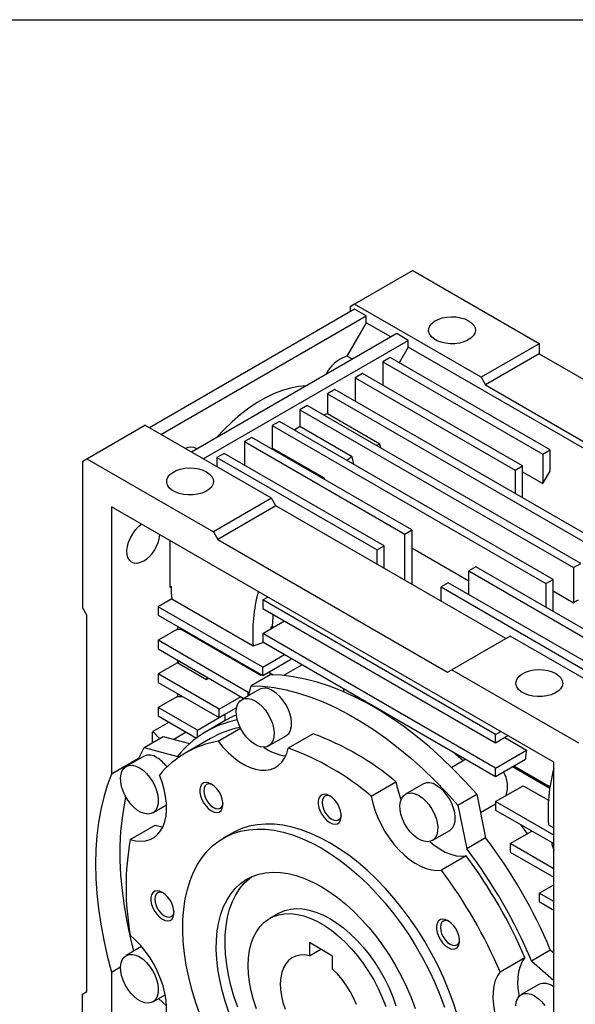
# Model space of a CAD drawing. Header units: millimetres. Extents: x 38 to 1638, y 38 to 1257.
# Tile 7 of 10: x 1099 to 1234, y 1018 to 1257. Entities that reach past the tile are written whole.
import ezdxf

# ---------------------------------------------------------------- set-up
doc = ezdxf.new("R2010")
doc.units = ezdxf.units.MM
doc.header["$LTSCALE"] = 6
doc.linetypes.add('SLD-Solid', pattern=[0])
doc.layers.add('TEXT', color=140, linetype='SLD-Solid', lineweight=25)

msp = doc.modelspace()

# ---------------------------------------------------------------- linework, layer by layer
for p, q in [((1194.695, 1196.347), (1180.545, 1188.179)), ((1194.695, 1196.347), (1225.411, 1178.614)), ((1180.545, 1186.954), (1130.695, 1158.176)), ((1180.545, 1188.179), (1179.485, 1187.566)), ((1179.485, 1187.566), (1179.485, 1186.342)), ((1211.305, 1170.422), (1180.545, 1188.179)), ((1183.374, 1185.321), (1180.545, 1186.954)), ((1133.523, 1156.543), (1183.374, 1185.321)), ((1183.374, 1183.688), (1183.374, 1185.321)), ((1183.374, 1183.688), (1178.695, 1175.583)), ((1189.384, 1180.218), (1183.374, 1183.688)), ((1190.798, 1181.035), (1140.948, 1152.257)), ((1143.776, 1150.624), (1193.627, 1179.402)), ((1193.627, 1179.402), (1190.798, 1181.035)), ((1193.627, 1177.769), (1193.627, 1179.402)), ((1193.627, 1177.769), (1191.417, 1173.942)), ((1285.551, 1124.703), (1193.627, 1177.769)), ((1225.411, 1178.565), (1211.305, 1170.422)), ((1225.411, 1178.614), (1225.411, 1178.565)), ((1225.411, 1178.565), (1225.411, 1176.198)), ((1180.025, 1174.815), (1178.695, 1175.583)), ((1189.207, 1175.218), (1187.44, 1174.197)), ((1228.098, 1152.767), (1189.207, 1175.218)), ((1225.447, 1176.136), (1212.365, 1168.585)), ((1225.411, 1176.198), (1225.447, 1176.136)), ((1225.447, 1176.136), (1281.308, 1143.888)), ((1187.44, 1174.197), (1187.44, 1168.482)), ((1187.44, 1174.197), (1226.331, 1151.746)), ((1182.49, 1171.34), (1180.722, 1170.319)), ((1180.722, 1170.319), (1180.722, 1164.604)), ((1180.722, 1170.319), (1219.613, 1147.868)), ((1221.381, 1148.889), (1182.49, 1171.34)), ((1211.305, 1170.422), (1212.365, 1168.585)), ((1175.772, 1167.462), (1174.005, 1166.441)), ((1242.24, 1129.091), (1175.772, 1167.462)), ((1212.365, 1168.585), (1268.227, 1136.337)), ((1174.005, 1166.441), (1174.005, 1161.565)), ((1174.005, 1166.441), (1240.473, 1128.07)), ((1169.055, 1163.584), (1167.287, 1162.563)), ((1167.287, 1162.563), (1167.287, 1158.463)), ((1167.287, 1162.563), (1233.755, 1124.192)), ((1235.523, 1125.213), (1169.055, 1163.584)), ((1186.733, 1154.217), (1174.005, 1161.565)), ((1115.492, 1150.624), (1129.634, 1158.788)), ((1160.393, 1141.031), (1129.634, 1158.788)), ((1162.337, 1159.706), (1160.57, 1158.685)), ((1160.57, 1158.685), (1160.57, 1153.242)), ((1160.57, 1158.685), (1227.038, 1120.314)), ((1228.805, 1121.335), (1162.337, 1159.706)), ((1180.015, 1151.115), (1167.287, 1158.463)), ((1155.62, 1155.828), (1153.852, 1154.808)), ((1194.511, 1133.377), (1155.62, 1155.828)), ((1142.289, 1153.031), (1142.168, 1153.101)), ((1153.852, 1154.808), (1153.852, 1149.093)), ((1153.852, 1154.808), (1192.743, 1132.356)), ((1160.57, 1153.242), (1160.392, 1153.073)), ((1173.298, 1145.894), (1160.57, 1153.242)), ((1186.908, 1153.278), (1186.733, 1154.217)), ((1114.431, 1150.011), (1115.492, 1150.624)), ((1115.492, 1150.624), (1146.251, 1132.867)), ((1148.902, 1151.95), (1147.135, 1150.93)), ((1147.135, 1150.93), (1186.026, 1128.478)), ((1147.135, 1150.93), (1147.135, 1148.685)), ((1187.793, 1129.499), (1148.902, 1151.95)), ((1180.363, 1149.3), (1180.015, 1151.115)), ((1226.331, 1151.746), (1228.098, 1152.767)), ((1226.331, 1151.746), (1226.331, 1144.601)), ((1228.098, 1147.663), (1228.098, 1152.767)), ((1114.431, 1150.011), (1114.431, 1114.492)), ((1219.613, 1147.868), (1221.381, 1148.889)), ((1221.381, 1141.133), (1221.381, 1148.889)), ((1173.12, 1145.726), (1173.298, 1145.894)), ((1173.353, 1145.591), (1173.298, 1145.894)), ((1219.613, 1147.868), (1219.613, 1142.153)), ((1221.381, 1147.459), (1226.331, 1144.601)), ((1226.331, 1144.601), (1228.098, 1147.663)), ((1160.393, 1141.031), (1146.251, 1132.867)), ((1161.454, 1139.194), (1160.393, 1141.031)), ((1228.982, 1076.942), (1121.502, 1138.989)), ((1121.502, 1138.989), (1121.502, 1074.018)), ((1161.454, 1139.194), (1147.311, 1131.03)), ((1217.315, 1106.946), (1161.454, 1139.194)), ((1146.251, 1132.867), (1147.311, 1131.03)), ((1192.743, 1132.356), (1194.511, 1133.377)), ((1192.743, 1121.131), (1192.743, 1132.356)), ((1194.511, 1133.377), (1194.511, 1120.11)), ((1135.644, 1130.825), (1135.644, 1119.39)), ((1147.311, 1131.03), (1203.173, 1098.782)), ((1186.026, 1128.478), (1187.793, 1129.499)), ((1187.793, 1123.988), (1187.793, 1129.499)), ((1186.026, 1125.009), (1186.026, 1128.478)), ((1208.299, 1120.931), (1194.511, 1128.891)), ((1210.067, 1124.396), (1208.299, 1123.376)), ((1247.544, 1102.762), (1210.067, 1124.396)), ((1233.755, 1124.192), (1235.523, 1125.213)), ((1208.299, 1117.661), (1208.299, 1123.376)), ((1208.299, 1123.376), (1245.776, 1101.741)), ((1233.755, 1124.192), (1233.755, 1115.597)), ((1135.644, 1119.799), (1135.998, 1119.595)), ((1135.998, 1119.595), (1135.644, 1119.39)), ((1203.35, 1120.518), (1201.582, 1119.498)), ((1201.582, 1119.498), (1239.058, 1097.863)), ((1201.582, 1116.028), (1201.582, 1119.498)), ((1240.826, 1098.884), (1203.35, 1120.518)), ((1227.038, 1120.314), (1228.805, 1121.335)), ((1227.038, 1120.314), (1227.038, 1114.599)), ((1228.805, 1113.579), (1228.805, 1121.335)), ((1158.272, 1116.331), (1159.511, 1117.047)), ((1233.755, 1115.597), (1228.805, 1118.455)), ((1136.138, 1116.614), (1132.816, 1114.696)), ((1132.816, 1114.696), (1132.816, 1112.654)), ((1158.272, 1100), (1132.816, 1114.696)), ((1136.138, 1116.614), (1155.937, 1105.184)), ((1214.84, 1083.675), (1158.272, 1116.331)), ((1158.272, 1116.331), (1158.272, 1114.29)), ((1115.492, 1112.655), (1114.431, 1114.492)), ((1115.492, 1021.202), (1115.492, 1112.655)), ((1132.816, 1112.654), (1158.272, 1097.959)), ((1158.272, 1114.29), (1214.84, 1081.633)), ((1137.525, 1109.936), (1137.525, 1109.249)), ((1158.272, 1108.166), (1163.576, 1111.228)), ((1160.214, 1109.697), (1160.655, 1109.85)), ((1160.655, 1109.85), (1160.922, 1109.696)), ((1137.525, 1109.249), (1132.816, 1106.53)), ((1137.525, 1109.249), (1138.389, 1109.249)), ((1138.165, 1109.566), (1138.389, 1109.249)), ((1138.389, 1109.249), (1157.756, 1098.069)), ((1158.272, 1108.166), (1158.272, 1106.124)), ((1214.84, 1075.509), (1158.272, 1108.166)), ((1160.214, 1109.697), (1160.208, 1109.284)), ((1160.569, 1109.492), (1160.214, 1109.697)), ((1218.376, 1107.558), (1204.234, 1099.394)), ((1249.135, 1089.802), (1218.376, 1107.558)), ((1132.816, 1106.53), (1132.816, 1104.489)), ((1154.736, 1093.876), (1132.816, 1106.53)), ((1158.272, 1106.124), (1214.84, 1073.468)), ((1132.816, 1104.489), (1153.692, 1092.437)), ((1158.272, 1100), (1163.576, 1103.062)), ((1137.525, 1101.083), (1132.816, 1098.365)), ((1137.525, 1101.77), (1137.525, 1101.083)), ((1137.525, 1101.083), (1137.58, 1101.083)), ((1138.066, 1101.458), (1137.58, 1101.083)), ((1137.58, 1101.083), (1144.624, 1097.017)), ((1158.272, 1097.959), (1164.989, 1101.837)), ((1167.836, 1100.603), (1163.303, 1097.986)), ((1164.989, 1102.246), (1164.989, 1101.837)), ((1132.816, 1098.365), (1132.816, 1096.323)), ((1147.665, 1089.793), (1132.816, 1098.365)), ((1160.032, 1098.163), (1155.436, 1095.51)), ((1157.642, 1098.323), (1157.756, 1098.069)), ((1157.756, 1098.069), (1157.956, 1098.141)), ((1158.272, 1097.959), (1158.272, 1100)), ((1159.651, 1098.755), (1159.693, 1098.77)), ((1159.693, 1098.77), (1160.77, 1098.148)), ((1203.173, 1098.782), (1204.234, 1099.394)), ((1204.234, 1099.394), (1234.993, 1081.637)), ((1132.816, 1096.323), (1147.665, 1087.751)), ((1144.624, 1097.017), (1145.191, 1097.345)), ((1154.781, 1093.067), (1155.436, 1095.51)), ((1137.525, 1093.605), (1137.525, 1092.918)), ((1157.407, 1094.582), (1153.164, 1092.133)), ((1154.736, 1093.876), (1155.046, 1094.055)), ((1154.736, 1093.04), (1154.736, 1093.876)), ((1137.525, 1092.918), (1132.816, 1090.199)), ((1137.525, 1092.918), (1138.715, 1092.918)), ((1147.665, 1089.793), (1152.969, 1092.855)), ((1182.2, 1092.311), (1180.775, 1092.736)), ((1132.816, 1090.199), (1132.816, 1088.158)), ((1142.362, 1084.689), (1132.816, 1090.199)), ((1142.362, 1084.689), (1149.079, 1088.567)), ((1147.665, 1087.751), (1151.919, 1090.207)), ((1147.665, 1087.751), (1147.665, 1089.793)), ((1149.078, 1088.567), (1149.079, 1088.567)), ((1149.079, 1088.567), (1149.079, 1086.995)), ((1135.473, 1086.624), (1131.54, 1084.353)), ((1132.816, 1088.158), (1142.129, 1082.781)), ((1149.145, 1087.033), (1144.548, 1084.379)), ((1131.402, 1084.048), (1131.54, 1084.353)), ((1131.402, 1084.048), (1131.402, 1081.63)), ((1131.54, 1084.353), (1133.158, 1082.644)), ((1139.652, 1084.212), (1136.638, 1082.472)), ((1142.362, 1082.953), (1142.362, 1084.689)), ((1147.389, 1082.02), (1152.864, 1085.181)), ((1170.474, 1083.8), (1164.464, 1080.33)), ((1214.84, 1083.675), (1216.08, 1084.39)), ((1214.84, 1081.633), (1214.84, 1083.675)), ((1129.461, 1080.51), (1134.057, 1083.163)), ((1134.057, 1083.163), (1140.493, 1081.439)), ((1145.548, 1082.647), (1139.538, 1079.178)), ((1159.664, 1080.874), (1163.906, 1083.324)), ((1214.84, 1081.633), (1217.848, 1083.37)), ((1217.072, 1082.922), (1222.377, 1079.86)), ((1129.461, 1080.51), (1137.559, 1078.341)), ((1214.84, 1075.509), (1222.377, 1079.86)), ((1128.085, 1077.819), (1121.502, 1074.018)), ((1129.28, 1078.339), (1125.037, 1075.89)), ((1207.614, 1077.64), (1204.164, 1075.648)), ((1214.84, 1073.468), (1222.078, 1077.646)), ((1228.982, 1011.971), (1228.982, 1076.942)), ((1214.84, 1073.468), (1214.84, 1075.509)), ((1228.011, 1070.558), (1218.906, 1075.815)), ((1219.259, 1076.019), (1228.067, 1070.934)), ((1184.606, 1068.702), (1190.617, 1072.172)), ((1197.185, 1071.619), (1192.942, 1069.17)), ((1214.84, 1067.344), (1221.558, 1071.222)), ((1221.558, 1071.222), (1227.688, 1067.683)), ((1205.655, 1066.519), (1210.251, 1069.173)), ((1210.251, 1069.173), (1212.421, 1058.568)), ((1211.17, 1064.682), (1214.84, 1066.8)), ((1214.84, 1067.344), (1214.84, 1065.303)), ((1228.982, 1059.18), (1214.84, 1067.344)), ((1131.536, 1064.631), (1134.875, 1066.559)), ((1205.655, 1066.519), (1207.825, 1055.915)), ((1214.84, 1065.303), (1228.982, 1057.139)), ((1126.073, 1058.161), (1132.083, 1061.63)), ((1150.787, 1059.691), (1148.666, 1058.467)), ((1199.441, 1057.911), (1203.684, 1060.36)), ((1218.376, 1057.138), (1223.68, 1060.2)), ((1227.699, 1061.705), (1228.982, 1060.964)), ((1212.421, 1058.568), (1207.825, 1055.915)), ((1228.982, 1051.014), (1218.376, 1057.138)), ((1218.376, 1057.138), (1218.376, 1055.096)), ((1218.376, 1055.096), (1228.982, 1048.973)), ((1207.692, 1054.147), (1201.681, 1050.678)), ((1225.447, 1045.094), (1228.982, 1047.135)), ((1228.982, 1043.053), (1225.447, 1045.094)), ((1225.447, 1045.094), (1225.447, 1043.053)), ((1225.447, 1043.053), (1228.982, 1041.012)), ((1162.036, 1040.205), (1159.915, 1038.981)), ((1128.826, 1032.143), (1125.037, 1029.956)), ((1169.585, 1033.088), (1169.585, 1029.917)), ((1175.242, 1029.823), (1169.585, 1033.088)), ((1169.585, 1029.917), (1172.332, 1031.503)), ((1223.532, 1028.709), (1228.128, 1031.363)), ((1228.128, 1031.363), (1228.982, 1030.605)), ((1175.242, 1026.652), (1175.242, 1029.823)), ((1215.924, 1026.008), (1221.935, 1029.478)), ((1223.532, 1028.709), (1228.982, 1023.877)), ((1121.502, 1025.953), (1123.695, 1027.219)), ((1121.502, 1025.953), (1121.502, 987.929)), ((1225.312, 1022.901), (1221.069, 1020.452)), ((1114.431, 1020.59), (1115.492, 1021.202)), ((1114.431, 985.07), (1114.431, 1020.59)), ((1131.536, 1018.697), (1134.553, 1020.439)), ((1134.879, 1017.715), (1132.89, 1019.479))]:
    msp.add_line(p, q)
at = {"flags": 128}
for points in [[(1208.257, 1184.174), (1208.984, 1183.659), (1209.518, 1183.07), (1209.834, 1182.431), (1209.922, 1181.768), (1209.776, 1181.109), (1209.404, 1180.48), (1208.82, 1179.907), (1208.048, 1179.414), (1207.12, 1179.021), (1206.074, 1178.743), (1204.952, 1178.593), (1203.801, 1178.576), (1202.668, 1178.693), (1201.599, 1178.94), (1200.638, 1179.306), (1199.824, 1179.776), (1199.19, 1180.331), (1198.763, 1180.948), (1198.56, 1181.602), (1198.589, 1182.267), (1198.849, 1182.914), (1199.33, 1183.518), (1200.011, 1184.054), (1200.866, 1184.499), (1201.858, 1184.836), (1202.947, 1185.051), (1204.089, 1185.135), (1205.237, 1185.085), (1206.344, 1184.902), (1207.365, 1184.594), (1208.257, 1184.174)], [(1168.784, 1168.326), (1166.96, 1168.184), (1165.014, 1167.824), (1163.021, 1167.25), (1160.993, 1166.467), (1158.945, 1165.479), (1156.891, 1164.293), (1154.843, 1162.916), (1152.815, 1161.359), (1150.822, 1159.631), (1148.876, 1157.745), (1147.052, 1155.781)], [(1174.005, 1161.565), (1173.395, 1161.372), (1173.075, 1161.263)], [(1185.803, 1153.916), (1186.123, 1154.024), (1186.733, 1154.217)], [(1144.617, 1147.436), (1145.345, 1146.921), (1145.878, 1146.332), (1146.195, 1145.693), (1146.282, 1145.03), (1146.137, 1144.371), (1145.764, 1143.742), (1145.18, 1143.169), (1144.408, 1142.676), (1143.48, 1142.282), (1142.434, 1142.005), (1141.313, 1141.855), (1140.162, 1141.838), (1139.029, 1141.955), (1137.959, 1142.202), (1136.998, 1142.567), (1136.184, 1143.037), (1135.551, 1143.592), (1135.123, 1144.21), (1134.92, 1144.864), (1134.949, 1145.528), (1135.21, 1146.176), (1135.69, 1146.78), (1136.372, 1147.315), (1137.226, 1147.761), (1138.218, 1148.098), (1139.308, 1148.313), (1140.45, 1148.397), (1141.598, 1148.346), (1142.705, 1148.164), (1143.725, 1147.856), (1144.617, 1147.436)], [(1129.28, 1125.768), (1128.47, 1125.396), (1127.694, 1125.229), (1126.982, 1125.274), (1126.364, 1125.53), (1125.866, 1125.986), (1125.507, 1126.623), (1125.303, 1127.415), (1125.262, 1128.33), (1125.385, 1129.33), (1125.668, 1130.375), (1126.099, 1131.422), (1126.659, 1132.427), (1127.328, 1133.349), (1128.076, 1134.152), (1128.82, 1134.764)], [(1160.655, 1109.85), (1160.751, 1112.223), (1160.804, 1112.828)], [(1155.937, 1105.184), (1158.309, 1106.009), (1158.41, 1106.044)], [(1210.251, 1069.173), (1207.47, 1072.25), (1204.625, 1075.19), (1201.724, 1077.985), (1198.775, 1080.625), (1195.786, 1083.104), (1192.767, 1085.414), (1189.726, 1087.549), (1186.671, 1089.502), (1183.612, 1091.268), (1180.558, 1092.842), (1177.516, 1094.218), (1174.497, 1095.394), (1171.508, 1096.366), (1168.559, 1097.131), (1165.658, 1097.686), (1162.813, 1098.03), (1160.032, 1098.163)], [(1229.47, 1098.451), (1230.198, 1097.936), (1230.731, 1097.347), (1231.047, 1096.708), (1231.135, 1096.045), (1230.989, 1095.386), (1230.617, 1094.757), (1230.033, 1094.184), (1229.261, 1093.691), (1228.333, 1093.298), (1227.287, 1093.02), (1226.166, 1092.87), (1225.015, 1092.853), (1223.881, 1092.971), (1222.812, 1093.217), (1221.851, 1093.583), (1221.037, 1094.053), (1220.403, 1094.608), (1219.976, 1095.225), (1219.773, 1095.879), (1219.802, 1096.544), (1220.063, 1097.191), (1220.543, 1097.795), (1221.225, 1098.331), (1222.079, 1098.776), (1223.071, 1099.113), (1224.16, 1099.328), (1225.303, 1099.412), (1226.451, 1099.362), (1227.557, 1099.179), (1228.578, 1098.871), (1229.47, 1098.451)], [(1144.624, 1097.017), (1144.808, 1097.466), (1144.843, 1097.546)], [(1155.436, 1095.51), (1158.217, 1095.377), (1161.062, 1095.033), (1163.963, 1094.477), (1166.912, 1093.713), (1169.901, 1092.741), (1172.92, 1091.565), (1175.961, 1090.188), (1179.016, 1088.615), (1182.075, 1086.849), (1185.129, 1084.896), (1188.171, 1082.761), (1191.19, 1080.451), (1194.179, 1077.972), (1197.128, 1075.331), (1200.029, 1072.537), (1202.874, 1069.597), (1205.655, 1066.519)], [(1163.906, 1083.324), (1164.13, 1083.472), (1164.637, 1084.001), (1165, 1084.71), (1165.206, 1085.571), (1165.247, 1086.555), (1165.123, 1087.626), (1164.837, 1088.744), (1164.4, 1089.87), (1163.828, 1090.963), (1163.141, 1091.983), (1162.365, 1092.894), (1161.526, 1093.662), (1160.656, 1094.26)], [(1177.969, 1094.025), (1177.93, 1094.458), (1177.881, 1094.804)], [(1156.414, 1091.811), (1157.284, 1091.213), (1158.122, 1090.445), (1158.899, 1089.534), (1159.586, 1088.514), (1160.158, 1087.421), (1160.595, 1086.295), (1160.88, 1085.176), (1161.005, 1084.106), (1160.963, 1083.122), (1160.757, 1082.26), (1160.394, 1081.552), (1159.887, 1081.023), (1159.255, 1080.691), (1158.52, 1080.57), (1157.709, 1080.664), (1156.851, 1080.968), (1155.977, 1081.472), (1155.119, 1082.159), (1154.308, 1083.002), (1153.573, 1083.972), (1152.94, 1085.033), (1152.433, 1086.148), (1152.07, 1087.275), (1151.864, 1088.375), (1151.823, 1089.406), (1151.947, 1090.333), (1152.233, 1091.122), (1152.67, 1091.744), (1153.242, 1092.176), (1153.929, 1092.403), (1154.706, 1092.417), (1155.544, 1092.217), (1156.414, 1091.811)], [(1151.864, 1088.381), (1151.174, 1088.079), (1149.145, 1087.033)], [(1147.389, 1082.02), (1148.572, 1080.584), (1149.825, 1079.277), (1151.129, 1078.117), (1152.465, 1077.119), (1153.816, 1076.3), (1155.161, 1075.67), (1156.481, 1075.238), (1157.758, 1075.011), (1158.973, 1074.992), (1160.109, 1075.18), (1161.15, 1075.574), (1162.08, 1076.168), (1162.888, 1076.953), (1163.56, 1077.918), (1164.088, 1079.049), (1164.464, 1080.33)], [(1127.98, 1077.589), (1128.186, 1078.035), (1129.461, 1080.51)], [(1206.951, 1077.257), (1205.856, 1078.232), (1204.346, 1079.526)], [(1121.502, 1074.018), (1120.479, 1071.302), (1119.608, 1068.439), (1118.893, 1065.438), (1118.334, 1062.309), (1117.934, 1059.058), (1117.693, 1055.696), (1117.613, 1052.231), (1117.693, 1048.674), (1117.934, 1045.034), (1118.334, 1041.321), (1118.893, 1037.546), (1119.608, 1033.719), (1120.479, 1029.851), (1121.502, 1025.953)], [(1128.287, 1075.568), (1129.156, 1074.97), (1129.995, 1074.202), (1130.771, 1073.291), (1131.458, 1072.271), (1132.031, 1071.178), (1132.467, 1070.052), (1132.753, 1068.934), (1132.878, 1067.863), (1132.836, 1066.879), (1132.63, 1066.017), (1132.267, 1065.309), (1131.76, 1064.78), (1131.128, 1064.449), (1130.393, 1064.327), (1129.581, 1064.421), (1128.723, 1064.725), (1127.85, 1065.23), (1126.992, 1065.916), (1126.181, 1066.759), (1125.445, 1067.729), (1124.813, 1068.79), (1124.306, 1069.905), (1123.943, 1071.032), (1123.737, 1072.132), (1123.696, 1073.164), (1123.82, 1074.091), (1124.106, 1074.879), (1124.543, 1075.501), (1125.115, 1075.933), (1125.802, 1076.16), (1126.578, 1076.174), (1127.417, 1075.975), (1128.287, 1075.568)], [(1126.073, 1058.161), (1127.371, 1057.846), (1128.614, 1057.737), (1129.786, 1057.837), (1130.869, 1058.144), (1131.848, 1058.654), (1132.71, 1059.358), (1133.441, 1060.248), (1134.032, 1061.31), (1134.473, 1062.529), (1134.759, 1063.889), (1134.886, 1065.369), (1134.852, 1066.948), (1134.657, 1068.604), (1134.303, 1070.314), (1133.797, 1072.053), (1133.146, 1073.795)], [(1145.785, 1071.617), (1145.108, 1071.913), (1144.471, 1072.001), (1143.909, 1071.878), (1143.457, 1071.55), (1143.14, 1071.035), (1142.977, 1070.365), (1142.977, 1069.578), (1143.14, 1068.719), (1143.457, 1067.839), (1143.909, 1066.989), (1144.471, 1066.217), (1145.108, 1065.57), (1145.785, 1065.084), (1146.462, 1064.789), (1147.099, 1064.7), (1147.661, 1064.823), (1148.113, 1065.151), (1148.43, 1065.666), (1148.593, 1066.336), (1148.593, 1067.123), (1148.43, 1067.982), (1148.113, 1068.862), (1147.661, 1069.713), (1147.099, 1070.484), (1146.462, 1071.131), (1145.785, 1071.617)], [(1146.036, 1071.459), (1145.655, 1071.599), (1145.088, 1071.655), (1144.602, 1071.505), (1144.228, 1071.159), (1143.993, 1070.64), (1143.913, 1069.983), (1143.993, 1069.235), (1144.228, 1068.445), (1144.602, 1067.667), (1145.088, 1066.955), (1145.655, 1066.357), (1146.263, 1065.913), (1146.872, 1065.654), (1147.438, 1065.598), (1147.925, 1065.748), (1148.299, 1066.095), (1148.533, 1066.614), (1148.602, 1067.013)], [(1196.192, 1068.848), (1197.062, 1068.25), (1197.9, 1067.481), (1198.677, 1066.571), (1199.363, 1065.551), (1199.936, 1064.458), (1200.373, 1063.332), (1200.658, 1062.213), (1200.783, 1061.143), (1200.741, 1060.159), (1200.535, 1059.297), (1200.172, 1058.589), (1199.665, 1058.059), (1199.033, 1057.728), (1198.298, 1057.607), (1197.487, 1057.7), (1196.629, 1058.005), (1195.755, 1058.509), (1194.897, 1059.195), (1194.086, 1060.039), (1193.351, 1061.008), (1192.718, 1062.07), (1192.211, 1063.184), (1191.848, 1064.312), (1191.642, 1065.411), (1191.601, 1066.443), (1191.725, 1067.37), (1192.011, 1068.159), (1192.448, 1068.78), (1193.02, 1069.213), (1193.707, 1069.44), (1194.484, 1069.454), (1195.322, 1069.254), (1196.192, 1068.848)], [(1203.684, 1060.36), (1203.908, 1060.509), (1204.415, 1061.038), (1204.778, 1061.746), (1204.984, 1062.608), (1205.025, 1063.592), (1204.901, 1064.662), (1204.615, 1065.781), (1204.178, 1066.907), (1203.606, 1068), (1202.919, 1069.02), (1202.143, 1069.931), (1201.304, 1070.699), (1200.434, 1071.297)], [(1126.896, 1031.029), (1126.092, 1034.31), (1125.28, 1038.185), (1124.627, 1042.012), (1124.136, 1045.783), (1123.808, 1049.484), (1123.644, 1053.106), (1123.644, 1056.639), (1123.808, 1060.071), (1124.136, 1063.394), (1124.627, 1066.597), (1124.998, 1068.451)], [(1174.535, 1068.771), (1173.858, 1069.067), (1173.221, 1069.156), (1172.659, 1069.033), (1172.207, 1068.704), (1171.89, 1068.19), (1171.727, 1067.52), (1171.727, 1066.732), (1171.89, 1065.874), (1172.207, 1064.994), (1172.659, 1064.143), (1173.221, 1063.372), (1173.858, 1062.725), (1174.535, 1062.239), (1175.212, 1061.943), (1175.849, 1061.854), (1176.411, 1061.978), (1176.863, 1062.306), (1177.18, 1062.82), (1177.343, 1063.491), (1177.343, 1064.278), (1177.18, 1065.137), (1176.863, 1066.017), (1176.411, 1066.867), (1175.849, 1067.638), (1175.212, 1068.286), (1174.535, 1068.771)], [(1174.786, 1068.614), (1174.405, 1068.754), (1173.838, 1068.81), (1173.352, 1068.66), (1172.978, 1068.313), (1172.743, 1067.794), (1172.663, 1067.138), (1172.743, 1066.389), (1172.978, 1065.599), (1173.352, 1064.822), (1173.838, 1064.109), (1174.405, 1063.511), (1175.013, 1063.068), (1175.622, 1062.809), (1176.188, 1062.753), (1176.675, 1062.903), (1177.049, 1063.25), (1177.283, 1063.769), (1177.352, 1064.168)], [(1184.606, 1068.702), (1184.982, 1066.987), (1185.51, 1065.246), (1186.183, 1063.505), (1186.99, 1061.788), (1187.92, 1060.12), (1188.961, 1058.524), (1190.097, 1057.024), (1191.312, 1055.641), (1192.589, 1054.394), (1193.909, 1053.301), (1195.254, 1052.378), (1196.605, 1051.638), (1197.941, 1051.092), (1199.245, 1050.747), (1200.498, 1050.608), (1201.681, 1050.678)], [(1132.083, 1061.63), (1133.381, 1061.315), (1133.998, 1061.236)], [(1142.947, 1015.725), (1141.905, 1018.719), (1141.009, 1021.706), (1140.262, 1024.671), (1139.668, 1027.602), (1139.231, 1030.484), (1138.951, 1033.304), (1138.831, 1036.047), (1138.871, 1038.701), (1139.071, 1041.253), (1139.43, 1043.691), (1139.946, 1046.004), (1140.616, 1048.179), (1141.439, 1050.208), (1142.408, 1052.08), (1143.521, 1053.787), (1144.772, 1055.32), (1146.154, 1056.671), (1147.661, 1057.836), (1149.287, 1058.807), (1151.022, 1059.581), (1152.86, 1060.153), (1154.79, 1060.521), (1156.805, 1060.683), (1158.894, 1060.639), (1161.047, 1060.388), (1163.255, 1059.933), (1165.506, 1059.274), (1167.79, 1058.415), (1170.096, 1057.36), (1172.414, 1056.115)], [(1174.535, 1057.34), (1172.218, 1058.585), (1169.912, 1059.64), (1167.627, 1060.498), (1165.376, 1061.157), (1163.169, 1061.613), (1161.015, 1061.864), (1158.926, 1061.908), (1156.911, 1061.746), (1154.981, 1061.377), (1153.143, 1060.805), (1151.408, 1060.032), (1150.787, 1059.691)], [(1222.56, 1059.553), (1221.137, 1061.512), (1220.934, 1061.785)], [(1205.51, 1015.67), (1204.54, 1018.662), (1203.428, 1021.653), (1202.177, 1024.629), (1200.795, 1027.577), (1199.287, 1030.482), (1197.662, 1033.33), (1195.927, 1036.107), (1194.089, 1038.801), (1192.159, 1041.398), (1190.144, 1043.886), (1188.055, 1046.254), (1185.901, 1048.49), (1183.694, 1050.583), (1181.443, 1052.523), (1179.158, 1054.302), (1176.852, 1055.91), (1174.535, 1057.34)], [(1198.819, 1057.669), (1199.92, 1056.771), (1201.265, 1055.848), (1202.615, 1055.108), (1203.952, 1054.562), (1205.256, 1054.217), (1206.508, 1054.078), (1207.692, 1054.147)], [(1172.414, 1056.115), (1174.731, 1054.685), (1177.037, 1053.077), (1179.321, 1051.298), (1181.573, 1049.358), (1183.78, 1047.265), (1185.934, 1045.029), (1188.023, 1042.662), (1190.037, 1040.173), (1191.968, 1037.576), (1193.805, 1034.882), (1195.541, 1032.105), (1197.166, 1029.257), (1198.674, 1026.353), (1200.056, 1023.405), (1201.306, 1020.428), (1202.419, 1017.437)], [(1150.039, 1016.229), (1149.145, 1018.842), (1148.398, 1021.445), (1147.804, 1024.023), (1147.364, 1026.558), (1147.084, 1029.035), (1146.963, 1031.437), (1147.003, 1033.751), (1147.204, 1035.961), (1147.564, 1038.053), (1148.082, 1040.014), (1148.753, 1041.832), (1149.574, 1043.494), (1150.539, 1044.991), (1151.642, 1046.314), (1152.877, 1047.453), (1154.236, 1048.402), (1155.709, 1049.154), (1157.288, 1049.705), (1158.962, 1050.051), (1160.722, 1050.191), (1162.555, 1050.122), (1164.451, 1049.847), (1166.397, 1049.365), (1168.382, 1048.682), (1170.391, 1047.8), (1172.414, 1046.725)], [(1152.16, 1017.453), (1151.266, 1020.066), (1150.52, 1022.67), (1149.925, 1025.247), (1149.486, 1027.782), (1149.205, 1030.259), (1149.084, 1032.662), (1149.124, 1034.976), (1149.325, 1037.186), (1149.686, 1039.278), (1150.203, 1041.239), (1150.874, 1043.056), (1151.695, 1044.719), (1152.66, 1046.216), (1153.764, 1047.538), (1154.999, 1048.677), (1155.507, 1049.065)], [(1133.876, 1045.292), (1133.199, 1045.588), (1132.562, 1045.677), (1132.001, 1045.553), (1131.549, 1045.225), (1131.232, 1044.711), (1131.069, 1044.04), (1131.069, 1043.253), (1131.232, 1042.394), (1131.549, 1041.514), (1132.001, 1040.664), (1132.562, 1039.893), (1133.199, 1039.245), (1133.876, 1038.76), (1134.553, 1038.464), (1135.191, 1038.375), (1135.752, 1038.498), (1136.204, 1038.827), (1136.521, 1039.341), (1136.684, 1040.011), (1136.684, 1040.799), (1136.521, 1041.657), (1136.204, 1042.537), (1135.752, 1043.388), (1135.191, 1044.159), (1134.553, 1044.806), (1133.876, 1045.292)], [(1134.127, 1045.134), (1133.746, 1045.274), (1133.18, 1045.331), (1132.693, 1045.18), (1132.32, 1044.834), (1132.085, 1044.315), (1132.005, 1043.659), (1132.085, 1042.91), (1132.32, 1042.12), (1132.693, 1041.342), (1133.18, 1040.63), (1133.746, 1040.032), (1134.355, 1039.588), (1134.963, 1039.33), (1135.53, 1039.273), (1136.016, 1039.424), (1136.39, 1039.77), (1136.625, 1040.289), (1136.694, 1040.688)], [(1172.414, 1046.725), (1174.436, 1045.464), (1176.446, 1044.026), (1178.43, 1042.419), (1180.376, 1040.653), (1182.272, 1038.74), (1184.106, 1036.691), (1185.865, 1034.52), (1187.54, 1032.241), (1189.118, 1029.867), (1190.592, 1027.414), (1191.95, 1024.897), (1193.185, 1022.332), (1194.288, 1019.735), (1195.254, 1017.124)], [(1162.036, 1040.205), (1162.336, 1040.37), (1163.607, 1040.909), (1164.978, 1041.244), (1166.435, 1041.375), (1167.965, 1041.298), (1169.555, 1041.016), (1171.19, 1040.53), (1172.855, 1039.845), (1174.535, 1038.968), (1176.215, 1037.905), (1177.881, 1036.667), (1179.515, 1035.266), (1181.105, 1033.713), (1182.635, 1032.022), (1184.092, 1030.21), (1185.463, 1028.292), (1186.734, 1026.286), (1187.895, 1024.21), (1188.935, 1022.082), (1189.844, 1019.923), (1190.615, 1017.751)], [(1154.736, 1027.535), (1154.816, 1029.429), (1155.055, 1031.213), (1155.452, 1032.872), (1156.002, 1034.391), (1156.701, 1035.754), (1157.542, 1036.951), (1158.518, 1037.97), (1159.62, 1038.802), (1160.837, 1039.44), (1162.16, 1039.877), (1163.575, 1040.111), (1165.07, 1040.138), (1166.632, 1039.958), (1168.246, 1039.574), (1169.898, 1038.988), (1171.573, 1038.205), (1173.255, 1037.234), (1174.929, 1036.083), (1176.581, 1034.762), (1178.196, 1033.283), (1179.757, 1031.659), (1181.253, 1029.906), (1182.668, 1028.038), (1183.99, 1026.074), (1185.208, 1024.031), (1186.309, 1021.927), (1187.285, 1019.781), (1188.126, 1017.613)], [(1203.285, 1038.423), (1202.608, 1038.719), (1201.971, 1038.807), (1201.409, 1038.684), (1200.957, 1038.356), (1200.64, 1037.841), (1200.477, 1037.171), (1200.477, 1036.384), (1200.64, 1035.525), (1200.957, 1034.645), (1201.409, 1033.795), (1201.971, 1033.023), (1202.608, 1032.376), (1203.285, 1031.89), (1203.962, 1031.595), (1204.599, 1031.506), (1205.161, 1031.629), (1205.613, 1031.957), (1205.93, 1032.472), (1206.093, 1033.142), (1206.093, 1033.929), (1205.93, 1034.788), (1205.613, 1035.668), (1205.161, 1036.519), (1204.599, 1037.29), (1203.962, 1037.937), (1203.285, 1038.423)], [(1203.536, 1038.265), (1203.155, 1038.405), (1202.588, 1038.461), (1202.102, 1038.311), (1201.728, 1037.964), (1201.493, 1037.445), (1201.413, 1036.789), (1201.493, 1036.041), (1201.728, 1035.251), (1202.102, 1034.473), (1202.588, 1033.761), (1203.155, 1033.163), (1203.763, 1032.719), (1204.372, 1032.46), (1204.938, 1032.404), (1205.425, 1032.554), (1205.799, 1032.901), (1206.033, 1033.42), (1206.102, 1033.819)], [(1133.146, 1011.1), (1133.797, 1012.09), (1134.303, 1013.245), (1134.657, 1014.547), (1134.852, 1015.978), (1134.886, 1017.517), (1134.759, 1019.144), (1134.473, 1020.833), (1134.032, 1022.563), (1133.441, 1024.307), (1132.71, 1026.041), (1131.848, 1027.74), (1130.869, 1029.38), (1129.786, 1030.937), (1128.614, 1032.39), (1127.371, 1033.718), (1126.073, 1034.901)], [(1128.287, 1029.634), (1129.156, 1029.036), (1129.995, 1028.268), (1130.771, 1027.357), (1131.458, 1026.337), (1132.031, 1025.244), (1132.467, 1024.118), (1132.753, 1023), (1132.878, 1021.929), (1132.836, 1020.945), (1132.63, 1020.083), (1132.267, 1019.375), (1131.76, 1018.846), (1131.128, 1018.515), (1130.393, 1018.393), (1129.581, 1018.487), (1128.723, 1018.791), (1127.85, 1019.295), (1126.992, 1019.982), (1126.181, 1020.825), (1125.445, 1021.795), (1124.813, 1022.856), (1124.306, 1023.971), (1123.943, 1025.098), (1123.737, 1026.198), (1123.696, 1027.23), (1123.82, 1028.157), (1124.106, 1028.945), (1124.543, 1029.567), (1125.115, 1029.999), (1125.802, 1030.226), (1126.578, 1030.24), (1127.417, 1030.04), (1128.287, 1029.634)], [(1169.585, 1029.917), (1168.409, 1030.096), (1167.296, 1030.069), (1166.266, 1029.839), (1165.335, 1029.407), (1164.517, 1028.782), (1163.825, 1027.973), (1163.272, 1026.993), (1162.865, 1025.858), (1162.611, 1024.587), (1162.515, 1023.199), (1162.578, 1021.717), (1162.798, 1020.164), (1163.172, 1018.566), (1163.695, 1016.948)], [(1221.935, 1029.478), (1221.283, 1028.488), (1220.777, 1027.333), (1220.424, 1026.031), (1220.229, 1024.6), (1220.194, 1023.061), (1220.321, 1021.434), (1220.548, 1020.034)], [(1156.701, 1017.046), (1156.002, 1019.217), (1155.452, 1021.37), (1155.055, 1023.487), (1154.816, 1025.548), (1154.736, 1027.535)], [(1181.002, 1018.057), (1180.311, 1019.664), (1179.493, 1021.234), (1178.561, 1022.741), (1177.531, 1024.161), (1176.419, 1025.472), (1175.242, 1026.652)], [(1215.924, 1026.008), (1215.273, 1025.018), (1214.767, 1023.864), (1214.413, 1022.562), (1214.218, 1021.131), (1214.184, 1019.591), (1214.311, 1017.965), (1214.597, 1016.275), (1215.038, 1014.546), (1215.629, 1012.802), (1216.36, 1011.068), (1217.222, 1009.369), (1218.201, 1007.729), (1219.284, 1006.171), (1220.456, 1004.718), (1221.699, 1003.391), (1222.997, 1002.207)], [(1219.728, 1017.725), (1219.852, 1018.652), (1220.138, 1019.441), (1220.575, 1020.062), (1221.147, 1020.495), (1221.834, 1020.722), (1222.611, 1020.736), (1223.449, 1020.536), (1224.319, 1020.13)], [(1224.319, 1020.13), (1225.189, 1019.532), (1226.027, 1018.764), (1226.804, 1017.853)]]:
    msp.add_lwpolyline(points, dxfattribs=at)
for centre, radius, start, end in [((1181.637, 1167.035), 9.041, 108.99323, 153.4328), ((1186.633, 1127.185), 36.777, 121.73662, 124.18205), ((1140.773, 1150.275), 3.152, 63.73785, 115.10155), ((1199.361, 1119.837), 36.777, 121.73662, 124.18205), ((1124.486, 1133.207), 8.85, 302.80185, 353.40779), ((1166.846, 1119.554), 30.848, 179.92495, 185.46994), ((1195.461, 1108.173), 39.636, 165.04698, 184.32478), ((1249.059, 1091.148), 28.844, 119.40462, 122.04374), ((1158.768, 1091.76), 3.134, 52.93982, 115.74973), ((1156.846, 1063.057), 24.608, 101.14448, 141.60654), ((1157.555, 1061.728), 24.12, 101.43863, 119.85429), ((1148.244, 1022.033), 65.645, 49.79902, 70.20635), ((1151.49, 1058.474), 23.901, 99.88002, 140.13073), ((1165.133, 1089.607), 11.208, 233.73957, 263.41207), ((1142.234, 1018.563), 65.645, 49.79902, 70.20635), ((1257.424, 1073.999), 35.534, 170.50524, 174.10817), ((1130.641, 1075.517), 3.134, 52.93982, 115.74973), ((1128.046, 1070.633), 8.639, 36.4437, 58.73975), ((1210.702, 1070.991), 7.033, 341.99093, 30.61915), ((1269.74, 1064.706), 42.147, 165.244, 184.08346), ((1213.705, 1076.356), 23.464, 190.2713, 201.37887), ((1198.546, 1068.796), 3.134, 52.93982, 115.74973), ((1190.696, 1046.531), 65.661, 169.79799, 190.20201), ((1114.159, 983.7), 123.534, 22.69508, 37.30492), ((1249.894, 1062.918), 22.164, 194.2324, 199.35016), ((1109.563, 981.047), 123.534, 22.69508, 37.30492), ((1111.406, 982.11), 120.251, 23.19778, 36.80222), ((1105.395, 978.64), 120.251, 23.19778, 36.80222), ((1226.677, 1019.669), 3.508, 48.92665, 112.90379)]:
    msp.add_arc(centre, radius, start, end)
at = {"layer": 'TEXT'}
msp.add_line((38.1, 1257.3), (1638.3, 1257.3), dxfattribs=at)

doc.saveas('drawing.dxf')
